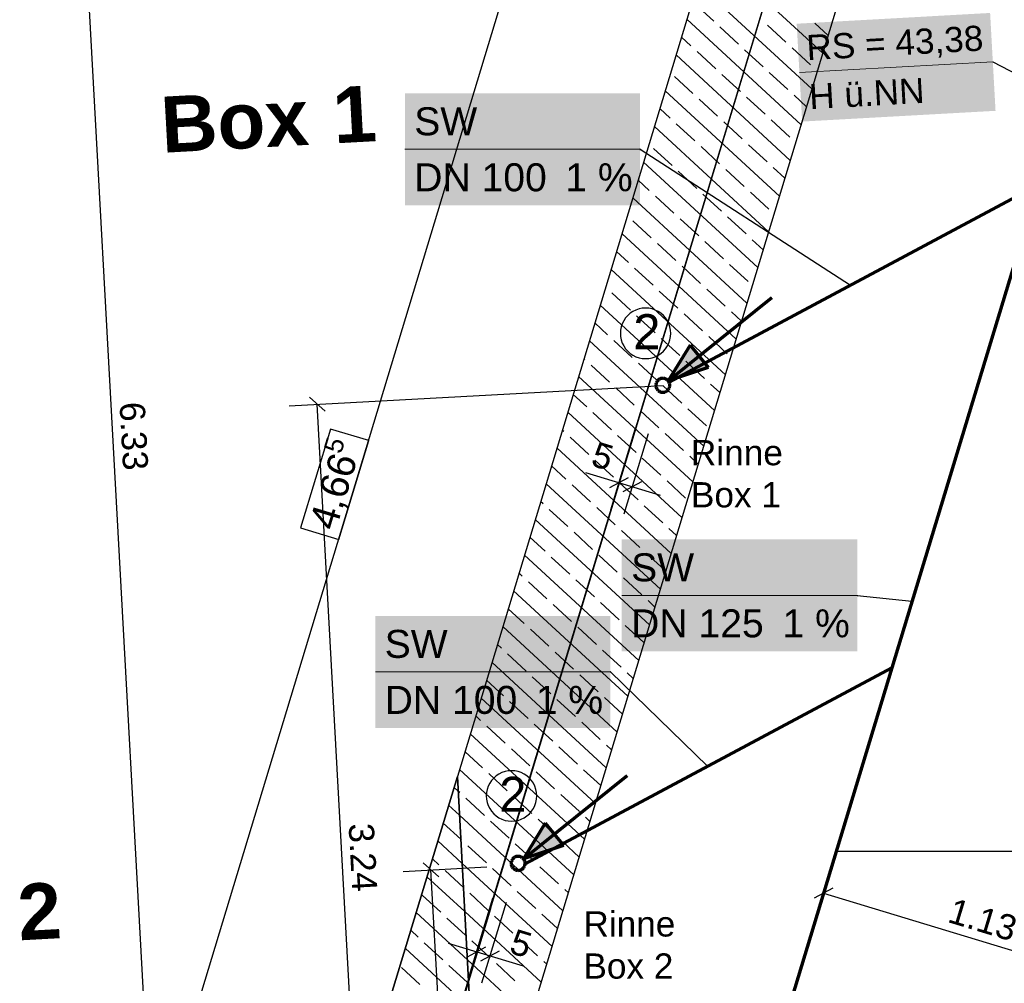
# Model space of a CAD drawing. Extents: x -779 to 790, y -208 to 633.
# Tile 112 of 232: x 5 to 75, y 190 to 259. Entities that reach past the tile are written whole.
import ezdxf
from ezdxf.lldxf.tags import DXFTag

# ---------------------------------------------------------------- set-up
doc = ezdxf.new("R2010")
doc.units = 0
doc.layers.get('0').update_dxf_attribs({"lineweight": 25})
for name, color, linetype, lineweight, true_color in [('01AFU Allgemein Bemaßung-A07F5V4RWF', 7, 'Continuous', 25, 0x848484), ('02 Raster Gebäude-A07F5V4QWF', 7, 'Continuous', 25, 0x848484), ('20 Fundament-A07F5V4OWF', 7, 'Continuous', 25, 0x848484), ('20 Räume Innen', 9, 'Continuous', 25, 0x808080), ('S_Mass', 150, 'Continuous', 25, 0x007fff), ('S_Schmutzwasser_Grundleitung', 7, 'Continuous', 70, 0x7f5f00), ('X_Mass', 150, 'Continuous', 25, 0x007fff)]:
    doc.layers.add(name, color=color, linetype=linetype, lineweight=lineweight, true_color=true_color)
for name, color, linetype, lineweight in [('02 Raster Gebäude-A07F5V53WF', 7, 'Continuous', 13), ('X_Allgemein', 7, 'Continuous', 25), ('X_Text', 7, 'Continuous', 25)]:
    doc.layers.add(name, color=color, linetype=linetype, lineweight=lineweight)
doc.styles.get("Standard").update_dxf_attribs({"font": 'arial.ttf'})
tags = doc.linetypes.add('Raster-A07F5V4TWF', pattern=[0.2, 0.1, -0.05, 0, -0.05]).pattern_tags.tags
tags[10:11] = [DXFTag(74, 4), DXFTag(75, 0), DXFTag(340, '0'), DXFTag(46, 1.0), DXFTag(50, 0.0), DXFTag(44, 0.0), DXFTag(45, 0.0)]
tags[8:9] = [DXFTag(74, 4), DXFTag(75, 0), DXFTag(340, '0'), DXFTag(46, 1.0), DXFTag(50, 0.0), DXFTag(44, 0.0), DXFTag(45, 0.0)]
tags[6:7] = [DXFTag(74, 4), DXFTag(75, 0), DXFTag(340, '0'), DXFTag(46, 1.0), DXFTag(50, 0.0), DXFTag(44, 0.0), DXFTag(45, 0.0)]
tags[4:5] = [DXFTag(74, 4), DXFTag(75, 0), DXFTag(340, '0'), DXFTag(46, 1.0), DXFTag(50, 0.0), DXFTag(44, 0.0), DXFTag(45, 0.0)]
tags = doc.linetypes.add('Raster-A07F5V57WF', pattern=[0.2, 0.1, -0.05, 0, -0.05]).pattern_tags.tags
tags[10:11] = [DXFTag(74, 4), DXFTag(75, 0), DXFTag(340, '0'), DXFTag(46, 1.0), DXFTag(50, 0.0), DXFTag(44, 0.0), DXFTag(45, 0.0)]
tags[8:9] = [DXFTag(74, 4), DXFTag(75, 0), DXFTag(340, '0'), DXFTag(46, 1.0), DXFTag(50, 0.0), DXFTag(44, 0.0), DXFTag(45, 0.0)]
tags[6:7] = [DXFTag(74, 4), DXFTag(75, 0), DXFTag(340, '0'), DXFTag(46, 1.0), DXFTag(50, 0.0), DXFTag(44, 0.0), DXFTag(45, 0.0)]
tags[4:5] = [DXFTag(74, 4), DXFTag(75, 0), DXFTag(340, '0'), DXFTag(46, 1.0), DXFTag(50, 0.0), DXFTag(44, 0.0), DXFTag(45, 0.0)]
tags = doc.linetypes.add('Wipeout_Contour-A07F5V4SWF', pattern=[1, 0, -1]).pattern_tags.tags
tags[6:7] = [DXFTag(74, 4), DXFTag(75, 0), DXFTag(340, '0'), DXFTag(46, 1.0), DXFTag(50, 0.0), DXFTag(44, 0.0), DXFTag(45, 0.0)]
tags[4:5] = [DXFTag(74, 4), DXFTag(75, 0), DXFTag(340, '0'), DXFTag(46, 1.0), DXFTag(50, 0.0), DXFTag(44, 0.0), DXFTag(45, 0.0)]

# ---------------------------------------------------------------- blocks, each defined once
blk = doc.blocks.new('Referenz-A07F5V4VWF', base_point=(-401.415, -176.34))
at = {"color": 0, "linetype": 'ByBlock', "lineweight": -2, "ltscale": 12.5}
for p, q in [((86.887, 372.632), (35.975, 204.73)), ((37.572, 175.533), (96.97, 371.417)), ((35.975, 204.73), (27.49, 176.747)), ((37.572, 175.533), (35.975, 204.73)), ((35.975, 204.73), (37.572, 175.533))]:
    blk.add_line(p, q, dxfattribs=at)
at = {"layer": '01AFU Allgemein Bemaßung-A07F5V4RWF', "color": 0, "lineweight": -2}
blk.add_line((42.086, 269.86), (15, 180.535), dxfattribs=at)
at = {"layer": '01AFU Allgemein Bemaßung-A07F5V4RWF', "color": 0, "linetype": 'Wipeout_Contour-A07F5V4SWF', "lineweight": -2, "ltscale": 1.625}
for p, q in [((26.905, 229.543), (24.767, 222.493)), ((29.639, 228.714), (26.905, 229.543)), ((27.501, 221.664), (29.639, 228.714)), ((24.767, 222.493), (27.501, 221.664))]:
    blk.add_line(p, q, dxfattribs=at)
at = {"layer": '02 Raster Gebäude-A07F5V4QWF', "color": 0, "linetype": 'Raster-A07F5V4TWF', "lineweight": -2, "ltscale": 187.5}
for q in [(101.61, 403.952), (32.531, 176.14)]:
    blk.add_line((38.335, 195.282), q, dxfattribs=at)
at = {"layer": '20 Fundament-A07F5V4OWF', "color": 0, "lineweight": -2}
for p, q in [((37.572, 175.533), (80.425, 316.854)), ((54.576, 266.073), (35.975, 204.73)), ((62.088, 256.382), (53.921, 263.914)), ((61.314, 253.831), (53.147, 261.362)), ((54.298, 258.668), (52.974, 259.889)), ((60.541, 251.279), (52.373, 258.81)), ((56.062, 257.041), (54.739, 258.262)), ((59.454, 257.179), (58.131, 258.399)), ((62.475, 257.658), (61.523, 258.536)), ((52.671, 256.904), (51.987, 257.535)), ((59.767, 248.728), (51.6, 256.259)), ((54.435, 255.277), (53.112, 256.497)), ((57.827, 255.414), (56.504, 256.634)), ((61.219, 255.552), (59.895, 256.772)), ((52.808, 253.512), (51.485, 254.732)), ((56.2, 253.65), (54.876, 254.87)), ((59.592, 253.787), (58.268, 255.007)), ((61.701, 255.107), (61.66, 255.145)), ((58.993, 246.176), (50.826, 253.707)), ((60.928, 252.555), (60.033, 253.38)), ((54.573, 251.885), (53.249, 253.105)), ((57.964, 252.022), (56.641, 253.243)), ((51.181, 251.748), (50.439, 252.431)), ((52.946, 250.12), (51.622, 251.341)), ((56.337, 250.258), (55.014, 251.478)), ((59.729, 250.395), (58.406, 251.616)), ((58.22, 243.624), (50.052, 251.156)), ((58.102, 248.631), (56.778, 249.851)), ((51.318, 248.356), (49.995, 249.576)), ((54.71, 248.493), (53.387, 249.714)), ((57.446, 241.073), (49.279, 248.604)), ((53.083, 246.729), (51.759, 247.949)), ((56.475, 246.866), (55.151, 248.086)), ((59.38, 247.452), (58.543, 248.224)), ((49.691, 246.591), (48.892, 247.328)), ((54.848, 245.101), (53.524, 246.322)), ((58.239, 245.239), (56.916, 246.459)), ((56.672, 238.521), (48.505, 246.052)), ((51.456, 244.964), (50.132, 246.184)), ((49.829, 243.199), (48.505, 244.42)), ((53.22, 243.337), (51.897, 244.557)), ((56.612, 243.474), (55.289, 244.695)), ((55.898, 235.97), (47.731, 243.501)), ((51.593, 241.572), (50.27, 242.793)), ((54.985, 241.71), (53.661, 242.93)), ((57.833, 242.349), (57.053, 243.067)), ((48.201, 241.435), (47.344, 242.225)), ((55.125, 233.418), (46.957, 240.949)), ((49.966, 239.808), (48.643, 241.028)), ((53.358, 239.945), (52.034, 241.165)), ((56.75, 240.082), (55.426, 241.303)), ((46.574, 239.67), (46.571, 239.674)), ((48.339, 238.043), (47.015, 239.263)), ((51.731, 238.18), (50.407, 239.401)), ((55.122, 238.318), (53.799, 239.538)), ((54.351, 230.866), (46.184, 238.398)), ((56.285, 237.245), (55.563, 237.911)), ((46.712, 236.278), (45.797, 237.122)), ((50.103, 236.416), (48.78, 237.636)), ((53.495, 236.553), (52.172, 237.774)), ((53.577, 228.315), (45.41, 235.846)), ((48.476, 234.651), (47.153, 235.872)), ((51.868, 234.789), (50.545, 236.009)), ((55.26, 234.926), (53.936, 236.146)), ((45.084, 234.514), (45.023, 234.57)), ((53.633, 233.161), (52.309, 234.382)), ((46.849, 232.887), (45.526, 234.107)), ((50.241, 233.024), (48.917, 234.244)), ((52.804, 225.763), (44.636, 233.295)), ((48.614, 231.259), (47.29, 232.48)), ((52.005, 231.397), (50.682, 232.617)), ((54.738, 232.142), (54.074, 232.755)), ((45.222, 231.122), (44.249, 232.019)), ((50.378, 229.632), (49.055, 230.853)), ((53.77, 229.77), (52.447, 230.99)), ((52.03, 223.212), (43.863, 230.743)), ((46.986, 229.495), (45.663, 230.715)), ((43.595, 229.357), (43.476, 229.467)), ((45.359, 227.73), (44.036, 228.951)), ((48.751, 227.868), (47.428, 229.088)), ((52.143, 228.005), (50.819, 229.225)), ((51.256, 220.66), (43.089, 228.191)), ((47.124, 226.103), (45.8, 227.323)), ((50.516, 226.241), (49.192, 227.461)), ((53.19, 227.039), (52.584, 227.598)), ((43.732, 225.966), (42.702, 226.916)), ((50.482, 218.108), (42.315, 225.64)), ((45.497, 224.339), (44.173, 225.559)), ((48.888, 224.476), (47.565, 225.696)), ((52.28, 224.613), (50.957, 225.834)), ((42.105, 224.201), (41.928, 224.364)), ((43.87, 222.574), (42.546, 223.794)), ((47.261, 222.711), (45.938, 223.932)), ((50.653, 222.849), (49.33, 224.069)), ((49.709, 215.557), (41.541, 223.088)), ((51.643, 221.936), (51.094, 222.442)), ((42.242, 220.809), (41.155, 221.812)), ((45.634, 220.947), (44.311, 222.167)), ((49.026, 221.084), (47.702, 222.305)), ((48.935, 213.005), (40.768, 220.537)), ((44.007, 219.182), (42.683, 220.403)), ((47.399, 219.32), (46.075, 220.54)), ((50.79, 219.457), (49.467, 220.677)), ((40.615, 219.045), (40.381, 219.261)), ((49.163, 217.692), (47.84, 218.913)), ((42.38, 217.418), (41.056, 218.638)), ((45.772, 217.555), (44.448, 218.775)), ((48.161, 210.454), (39.994, 217.985)), ((40.753, 215.653), (39.607, 216.709)), ((44.144, 215.79), (42.821, 217.011)), ((47.536, 215.928), (46.213, 217.148)), ((50.096, 216.833), (49.604, 217.286)), ((47.388, 207.902), (39.22, 215.433)), ((45.909, 214.163), (44.585, 215.384)), ((49.301, 214.301), (47.977, 215.521)), ((42.517, 214.026), (41.194, 215.246)), ((39.125, 213.888), (38.833, 214.158)), ((40.89, 212.261), (39.567, 213.482)), ((44.282, 212.399), (42.958, 213.619)), ((47.674, 212.536), (46.35, 213.756)), ((46.614, 205.351), (38.447, 212.882)), ((42.655, 210.634), (41.331, 211.854)), ((46.046, 210.771), (44.723, 211.992)), ((48.548, 211.73), (48.115, 212.129)), ((39.263, 210.497), (38.06, 211.606)), ((45.84, 202.799), (37.673, 210.33)), ((41.027, 208.869), (39.704, 210.09)), ((44.419, 209.007), (43.096, 210.227)), ((47.774, 209.178), (46.487, 210.365)), ((37.636, 208.732), (37.286, 209.054)), ((39.4, 207.105), (38.077, 208.325)), ((42.792, 207.242), (41.469, 208.463)), ((46.184, 207.38), (44.86, 208.6)), ((45.066, 200.247), (36.899, 207.779)), ((47.001, 206.626), (46.625, 206.973)), ((37.773, 205.34), (36.512, 206.503)), ((41.165, 205.478), (39.841, 206.698)), ((44.557, 205.615), (43.233, 206.835)), ((44.293, 197.696), (36.125, 205.227)), ((39.538, 203.713), (38.214, 204.933)), ((42.929, 203.85), (41.606, 205.071)), ((46.227, 204.075), (44.998, 205.208)), ((27.49, 176.747), (35.975, 204.73)), ((36.032, 203.681), (35.739, 203.951)), ((36.146, 203.576), (36.032, 203.681)), ((44.694, 202.223), (43.371, 203.444)), ((36.126, 201.961), (35.352, 202.675)), ((37.91, 201.948), (36.587, 203.169)), ((41.302, 202.086), (39.979, 203.306)), ((43.519, 195.144), (36.126, 201.961)), ((36.22, 200.242), (34.965, 201.4)), ((39.675, 200.321), (38.352, 201.542)), ((43.067, 200.459), (41.743, 201.679)), ((45.453, 201.523), (45.135, 201.817)), ((36.314, 198.523), (34.578, 200.124)), ((36.283, 200.184), (36.22, 200.242)), ((41.44, 198.694), (40.116, 199.914)), ((44.68, 198.972), (43.508, 200.052)), ((38.048, 198.557), (36.724, 199.777)), ((34.656, 198.419), (34.191, 198.848)), ((42.745, 192.593), (36.314, 198.523)), ((36.408, 196.803), (35.097, 198.012)), ((39.812, 196.93), (38.489, 198.15)), ((43.204, 197.067), (41.881, 198.287)), ((36.502, 195.084), (33.804, 197.572)), ((36.421, 196.792), (36.408, 196.803)), ((38.185, 195.165), (36.862, 196.385)), ((41.577, 195.302), (40.254, 196.523)), ((43.906, 196.42), (43.645, 196.66)), ((34.793, 195.028), (33.47, 196.248)), ((36.691, 191.646), (33.031, 195.021)), ((41.972, 190.041), (36.502, 195.084)), ((43.132, 193.868), (42.018, 194.896)), ((36.558, 193.4), (35.235, 194.621)), ((39.95, 193.538), (38.626, 194.758)), ((33.166, 193.263), (32.644, 193.745)), ((34.931, 191.636), (33.607, 192.856)), ((38.323, 191.773), (36.999, 192.994)), ((41.714, 191.911), (40.391, 193.131)), ((36.879, 188.207), (32.257, 192.469)), ((41.198, 187.489), (36.691, 191.646)), ((42.358, 191.317), (42.156, 191.504)), ((33.304, 189.871), (31.98, 191.092)), ((36.696, 190.009), (35.372, 191.229)), ((40.087, 190.146), (38.764, 191.366))]:
    blk.add_line(p, q, dxfattribs=at)
at = {"layer": '01AFU Allgemein Bemaßung-A07F5V4RWF', "color": 0, "linetype": 'ByBlock', "lineweight": -2, "ltscale": 1.625, "attachment_point": 1, "rotation": 73.13117}
for s, insert, char_height in [('{\\fArial;5}', (26.401, 228.093), 1.32017), ('{\\fArial;4,66}', (25.359, 222.795), 2.00026)]:
    blk.add_mtext(s, dxfattribs=dict(at, insert=insert, char_height=char_height))
blk = doc.blocks.new('Referenz-A07F5V59WF', base_point=(-759.499, -206.186))
at = {"layer": '02 Raster Gebäude-A07F5V53WF', "color": 0, "linetype": 'Raster-A07F5V57WF', "ltscale": 117.000008}
blk.add_line((38.303, 195.329), (101.563, 403.96), dxfattribs=at)
at = {"layer": '02 Raster Gebäude-A07F5V53WF', "color": 0, "linetype": 'Continuous', "ltscale": 117.000008}
blk.add_line((38.303, 195.329), (32.5, 176.191), dxfattribs=at)
at = {"layer": '20 Räume Innen', "color": 0, "linetype": 'Continuous', "lineweight": -2, "ltscale": 225.000015, "char_height": 3.99976, "attachment_point": 1, "rotation": 3.1327}
for s, insert in [('{\\fArial|b1|i0;1}', (26.966, 253.936)), ('{\\fArial|b1|i0;Box}', (14.68, 253.263)), ('{\\fArial|b1|i0;2}', (4.457, 197.015))]:
    blk.add_mtext(s, dxfattribs=dict(at, insert=insert))
blk = doc.blocks.new('Maß-A07F5V8DWF', base_point=(59.234, 180.296))
at = {"color": 0, "linetype": 'ByBlock', "lineweight": -2, "ltscale": 0.25}
for p, q in [((62.716, 198.308), (59.234, 186.824)), ((62.797, 196.747), (61.474, 196.04)), ((62.136, 196.394), (83.666, 189.866)), ((84.246, 191.78), (80.764, 180.296)), ((84.327, 190.219), (83.004, 189.512))]:
    blk.add_line(p, q, dxfattribs=at)
at = {"color": 0, "linetype": 'ByBlock', "lineweight": -2, "ltscale": 0.25, "insert": (71.442, 196.08), "char_height": 1.8, "attachment_point": 1, "rotation": 343.13189}
blk.add_mtext('{\\fArial;1.13}', dxfattribs=at)
blk = doc.blocks.new('Maß-A07F5VA3WF', base_point=(23.965, 166.158))
at = {"color": 0, "linetype": 'ByBlock', "lineweight": -2, "ltscale": 0.25}
for p, q in [((23.965, 231.199), (50.672, 232.661)), ((25.403, 231.809), (26.52, 230.808)), ((29.5, 166.659), (25.962, 231.309)), ((27.503, 166.55), (54.21, 168.011)), ((28.941, 167.16), (30.058, 166.158))]:
    blk.add_line(p, q, dxfattribs=at)
at = {"color": 0, "linetype": 'ByBlock', "lineweight": -2, "ltscale": 0.25, "insert": (30, 201.445), "char_height": 1.8, "attachment_point": 1, "rotation": 273.1327}
blk.add_mtext('{\\fArial;3.24}', dxfattribs=at)
blk = doc.blocks.new('Maß-A07F5VA5WF', base_point=(32.094, 166.503))
at = {"color": 0, "linetype": 'ByBlock', "lineweight": -2, "ltscale": 0.25}
for p, q in [((33.532, 198.554), (34.65, 197.553)), ((32.094, 197.945), (38.085, 198.273)), ((35.79, 167.003), (34.091, 198.054)), ((35.232, 167.504), (36.349, 166.503)), ((33.793, 166.894), (39.784, 167.222))]:
    blk.add_line(p, q, dxfattribs=at)
at = {"color": 0, "linetype": 'ByBlock', "lineweight": -2, "ltscale": 0.25, "insert": (37.214, 184.909), "char_height": 1.8, "attachment_point": 1, "rotation": 273.1327}
blk.add_mtext('{\\fArial;1.56}', dxfattribs=at)
blk = doc.blocks.new('Maß-A07F5VA7WF', base_point=(45.158, 223.493))
at = {"color": 0, "linetype": 'ByBlock', "lineweight": -2, "ltscale": 0.25}
for p, q in [((46.931, 223.784), (48.672, 229.526)), ((47.892, 223.493), (49.633, 229.235)), ((50.502, 224.791), (45.158, 226.412)), ((48.173, 226.052), (46.85, 225.345)), ((49.133, 225.761), (47.811, 225.053))]:
    blk.add_line(p, q, dxfattribs=at)
at = {"color": 0, "linetype": 'ByBlock', "lineweight": -2, "ltscale": 0.25, "insert": (45.953, 228.679), "char_height": 1.8, "attachment_point": 1, "rotation": 343.13189}
blk.add_mtext('{\\fArial;5}', dxfattribs=at)
blk = doc.blocks.new('Maß-A07F5VA9WF', base_point=(35.325, 189.999))
at = {"color": 0, "linetype": 'ByBlock', "lineweight": -2, "ltscale": 0.25}
for p, q in [((36.775, 190.29), (38.516, 196.032)), ((37.735, 189.999), (39.476, 195.741)), ((35.325, 192.82), (40.668, 191.2)), ((36.694, 191.85), (38.017, 192.558)), ((37.653, 191.559), (38.976, 192.267))]:
    blk.add_line(p, q, dxfattribs=at)
at = {"color": 0, "linetype": 'ByBlock', "lineweight": -2, "ltscale": 0.25, "insert": (40.124, 193.872), "char_height": 1.8, "attachment_point": 1, "rotation": 343.13189}
blk.add_mtext('{\\fArial;5}', dxfattribs=at)
blk = doc.blocks.new('Maß-A07F5VB1WF', base_point=(5.906, 165.355))
at = {"color": 0, "linetype": 'ByBlock', "lineweight": -2, "ltscale": 0.25}
blk.add_line((14.822, 165.856), (7.903, 292.265), dxfattribs=at)
at = {"color": 0, "linetype": 'ByBlock', "lineweight": -2, "ltscale": 0.25, "insert": (13.631, 231.53), "char_height": 1.8, "attachment_point": 1, "rotation": 273.1327}
blk.add_mtext('{\\fArial;6.33}', dxfattribs=at)
blk = doc.blocks.new('Einzeiliger Text-A07F5VD5WF', base_point=(38.971, 202.208))
at = {"color": 0, "lineweight": -2, "insert": (38.971, 204.708), "char_height": 2.5, "attachment_point": 1}
blk.add_mtext('{\\fArial;2}', dxfattribs=at)
blk = doc.blocks.new('Kreis-A07F5VD7WF', base_point=(38.046, 201.535))
at = {"color": 0, "linetype": 'ByBlock', "lineweight": -2, "ltscale": 0.25}
for p, q in [((38.752, 204.769), (38.574, 204.614)), ((38.948, 204.9), (38.752, 204.769)), ((39.159, 205.004), (38.948, 204.9)), ((39.383, 205.08), (39.159, 205.004)), ((39.614, 205.126), (39.383, 205.08)), ((39.849, 205.142), (39.614, 205.126)), ((40.085, 205.126), (39.849, 205.142)), ((40.316, 205.08), (40.085, 205.126)), ((40.54, 205.004), (40.316, 205.08)), ((40.751, 204.9), (40.54, 205.004)), ((40.947, 204.769), (40.751, 204.9)), ((41.125, 204.614), (40.947, 204.769)), ((38.288, 204.24), (38.183, 204.028)), ((38.419, 204.436), (38.288, 204.24)), ((38.574, 204.614), (38.419, 204.436)), ((41.28, 204.436), (41.125, 204.614)), ((41.411, 204.24), (41.28, 204.436)), ((41.516, 204.028), (41.411, 204.24)), ((38.061, 203.574), (38.046, 203.338)), ((38.046, 203.338), (38.061, 203.103)), ((38.107, 203.805), (38.061, 203.574)), ((38.183, 204.028), (38.107, 203.805)), ((41.591, 203.805), (41.516, 204.028)), ((41.637, 203.574), (41.591, 203.805)), ((41.653, 203.338), (41.637, 203.574)), ((41.637, 203.103), (41.653, 203.338)), ((38.061, 203.103), (38.107, 202.872)), ((38.107, 202.872), (38.183, 202.648)), ((38.183, 202.648), (38.288, 202.437)), ((41.411, 202.437), (41.516, 202.648)), ((41.516, 202.648), (41.591, 202.872)), ((41.591, 202.872), (41.637, 203.103)), ((38.288, 202.437), (38.419, 202.24)), ((38.419, 202.24), (38.574, 202.063)), ((38.574, 202.063), (38.752, 201.908)), ((40.947, 201.908), (41.125, 202.063)), ((41.125, 202.063), (41.28, 202.24)), ((41.28, 202.24), (41.411, 202.437)), ((38.752, 201.908), (38.948, 201.777)), ((38.948, 201.777), (39.159, 201.672)), ((39.159, 201.672), (39.383, 201.596)), ((39.383, 201.596), (39.614, 201.55)), ((39.614, 201.55), (39.849, 201.535)), ((39.849, 201.535), (40.085, 201.55)), ((40.085, 201.55), (40.316, 201.596)), ((40.316, 201.596), (40.54, 201.672)), ((40.54, 201.672), (40.751, 201.777)), ((40.751, 201.777), (40.947, 201.908))]:
    blk.add_line(p, q, dxfattribs=at)
blk = doc.blocks.new('Einzeiliger Text-A07F5VD9WF', base_point=(48.547, 235.246))
at = {"color": 0, "lineweight": -2, "insert": (48.547, 237.746), "char_height": 2.5, "attachment_point": 1}
blk.add_mtext('{\\fArial;2}', dxfattribs=at)
blk = doc.blocks.new('Kreis-A07F5VDBWF', base_point=(47.622, 234.573))
at = {"color": 0, "linetype": 'ByBlock', "lineweight": -2, "ltscale": 0.25}
for p, q in [((48.328, 237.807), (48.15, 237.652)), ((48.524, 237.938), (48.328, 237.807)), ((48.735, 238.043), (48.524, 237.938)), ((48.959, 238.118), (48.735, 238.043)), ((49.19, 238.164), (48.959, 238.118)), ((49.426, 238.18), (49.19, 238.164)), ((49.661, 238.164), (49.426, 238.18)), ((49.892, 238.118), (49.661, 238.164)), ((50.116, 238.043), (49.892, 238.118)), ((50.327, 237.938), (50.116, 238.043)), ((50.523, 237.807), (50.327, 237.938)), ((50.701, 237.652), (50.523, 237.807)), ((47.864, 237.278), (47.759, 237.067)), ((47.995, 237.474), (47.864, 237.278)), ((48.15, 237.652), (47.995, 237.474)), ((50.856, 237.474), (50.701, 237.652)), ((50.987, 237.278), (50.856, 237.474)), ((51.092, 237.067), (50.987, 237.278)), ((47.638, 236.612), (47.622, 236.376)), ((47.684, 236.843), (47.638, 236.612)), ((47.759, 237.067), (47.684, 236.843)), ((51.168, 236.843), (51.092, 237.067)), ((51.214, 236.612), (51.168, 236.843)), ((51.229, 236.376), (51.214, 236.612)), ((47.622, 236.376), (47.638, 236.141)), ((47.638, 236.141), (47.684, 235.91)), ((47.684, 235.91), (47.759, 235.686)), ((51.092, 235.686), (51.168, 235.91)), ((51.168, 235.91), (51.214, 236.141)), ((51.214, 236.141), (51.229, 236.376)), ((47.759, 235.686), (47.864, 235.475)), ((47.864, 235.475), (47.995, 235.279)), ((47.995, 235.279), (48.15, 235.101)), ((48.15, 235.101), (48.328, 234.946)), ((50.523, 234.946), (50.701, 235.101)), ((50.701, 235.101), (50.856, 235.279)), ((50.856, 235.279), (50.987, 235.475)), ((50.987, 235.475), (51.092, 235.686)), ((48.328, 234.946), (48.524, 234.815)), ((48.524, 234.815), (48.735, 234.71)), ((48.735, 234.71), (48.959, 234.634)), ((48.959, 234.634), (49.19, 234.588)), ((49.19, 234.588), (49.426, 234.573)), ((49.426, 234.573), (49.661, 234.588)), ((49.661, 234.588), (49.892, 234.634)), ((49.892, 234.634), (50.116, 234.71)), ((50.116, 234.71), (50.327, 234.815)), ((50.327, 234.815), (50.523, 234.946))]:
    blk.add_line(p, q, dxfattribs=at)

msp = doc.modelspace()

# ---------------------------------------------------------------- linework, layer by layer
at = {"layer": 'S_Mass', "lineweight": 18}
msp.add_line((60.419, 254.997), (74.238, 255.765), dxfattribs=at)
at = {"layer": 'S_Mass'}
for p, q in [((74.229, 255.767), (74.228, 255.765)), ((74.228, 255.765), (74.228, 255.764)), ((74.228, 255.764), (74.229, 255.763)), ((74.23, 255.77), (74.229, 255.769)), ((74.229, 255.769), (74.229, 255.768)), ((74.229, 255.768), (74.229, 255.767)), ((74.229, 255.763), (74.229, 255.761)), ((74.229, 255.761), (74.229, 255.76)), ((74.229, 255.76), (74.23, 255.759)), ((74.231, 255.771), (74.23, 255.77)), ((74.23, 255.759), (74.231, 255.758)), ((74.232, 255.772), (74.231, 255.771)), ((74.231, 255.758), (74.232, 255.757)), ((74.233, 255.773), (74.232, 255.772)), ((74.232, 255.757), (74.233, 255.756)), ((74.234, 255.774), (74.233, 255.773)), ((74.233, 255.756), (74.234, 255.756)), ((74.235, 255.774), (74.234, 255.774)), ((74.234, 255.756), (74.235, 255.755)), ((74.237, 255.774), (74.235, 255.774)), ((74.235, 255.755), (74.236, 255.755)), ((74.236, 255.755), (74.238, 255.755)), ((74.238, 255.774), (74.237, 255.774)), ((74.239, 255.774), (74.238, 255.774)), ((74.238, 255.765), (79.34, 253.134)), ((74.238, 255.755), (74.239, 255.755)), ((74.24, 255.774), (74.239, 255.774)), ((74.239, 255.755), (74.24, 255.755)), ((74.242, 255.774), (74.24, 255.774)), ((74.24, 255.755), (74.241, 255.755)), ((74.241, 255.755), (74.243, 255.755)), ((74.243, 255.773), (74.242, 255.774)), ((74.244, 255.773), (74.243, 255.773)), ((74.243, 255.755), (74.244, 255.756)), ((74.245, 255.772), (74.244, 255.773)), ((74.244, 255.756), (74.245, 255.757)), ((74.246, 255.771), (74.245, 255.772)), ((74.245, 255.757), (74.246, 255.758)), ((74.247, 255.77), (74.246, 255.771)), ((74.246, 255.758), (74.247, 255.759)), ((74.247, 255.769), (74.247, 255.77)), ((74.248, 255.768), (74.247, 255.769)), ((74.247, 255.76), (74.248, 255.761)), ((74.247, 255.759), (74.247, 255.76)), ((74.248, 255.766), (74.248, 255.768)), ((74.248, 255.765), (74.248, 255.766)), ((74.248, 255.764), (74.248, 255.765)), ((74.248, 255.762), (74.248, 255.764)), ((74.248, 255.761), (74.248, 255.762))]:
    msp.add_line(p, q, dxfattribs=at)
at = {"layer": 'S_Mass', "color": 7, "true_color": 0xffffff}
for points in [[(74.087, 258.491), (60.225, 258.491), (74.044, 259.259)], [(60.57, 252.27), (74.087, 258.491), (60.225, 258.491)], [(74.433, 252.27), (60.57, 252.27), (74.087, 258.491)], [(60.613, 251.502), (74.433, 252.27), (60.57, 252.27)]]:
    msp.add_solid(points, dxfattribs=at)
at = {"layer": 'S_Schmutzwasser_Grundleitung'}
for p, q in [((51.104, 232.892), (77.478, 246.994)), ((77.478, 246.994), (67.018, 212.497)), ((51.048, 232.979), (58.449, 238.932)), ((52.601, 235.545), (51.048, 232.979)), ((52.601, 235.545), (53.887, 233.946)), ((53.887, 233.946), (51.048, 232.979)), ((50.22, 232.905), (50.192, 232.846)), ((50.255, 232.96), (50.22, 232.905)), ((50.297, 233.011), (50.255, 232.96)), ((50.345, 233.055), (50.297, 233.011)), ((50.398, 233.092), (50.345, 233.055)), ((50.456, 233.123), (50.398, 233.092)), ((50.518, 233.145), (50.456, 233.123)), ((50.582, 233.159), (50.518, 233.145)), ((50.647, 233.165), (50.582, 233.159)), ((50.712, 233.162), (50.647, 233.165)), ((50.777, 233.151), (50.712, 233.162)), ((50.839, 233.131), (50.777, 233.151)), ((50.898, 233.104), (50.839, 233.131)), ((50.953, 233.069), (50.898, 233.104)), ((51.004, 233.027), (50.953, 233.069)), ((51.048, 232.979), (51.004, 233.027)), ((51.085, 232.925), (51.048, 232.979)), ((51.116, 232.867), (51.085, 232.925)), ((50.161, 232.719), (50.158, 232.654)), ((50.158, 232.654), (50.164, 232.589)), ((50.172, 232.784), (50.161, 232.719)), ((50.164, 232.589), (50.178, 232.525)), ((50.192, 232.846), (50.172, 232.784)), ((50.178, 232.525), (50.201, 232.463)), ((50.201, 232.463), (50.231, 232.405)), ((50.231, 232.405), (50.269, 232.352)), ((50.269, 232.352), (50.313, 232.304)), ((50.313, 232.304), (50.363, 232.262)), ((50.363, 232.262), (50.418, 232.227)), ((50.418, 232.227), (50.477, 232.199)), ((50.477, 232.199), (50.54, 232.179)), ((50.54, 232.179), (50.604, 232.168)), ((50.735, 232.171), (50.799, 232.185)), ((50.799, 232.185), (50.86, 232.208)), ((50.86, 232.208), (50.918, 232.238)), ((50.918, 232.238), (50.972, 232.276)), ((50.972, 232.276), (51.02, 232.32)), ((51.02, 232.32), (51.062, 232.37)), ((51.062, 232.37), (51.097, 232.425)), ((51.097, 232.425), (51.124, 232.484)), ((51.138, 232.806), (51.116, 232.867)), ((51.124, 232.484), (51.144, 232.547)), ((51.152, 232.742), (51.138, 232.806)), ((51.144, 232.547), (51.155, 232.611)), ((51.158, 232.677), (51.152, 232.742)), ((51.155, 232.611), (51.158, 232.677)), ((50.604, 232.168), (50.67, 232.165)), ((50.67, 232.165), (50.735, 232.171)), ((40.818, 198.488), (67.018, 212.497)), ((67.018, 212.497), (59.06, 186.252)), ((40.709, 198.837), (48.11, 204.791)), ((42.262, 201.404), (40.709, 198.837)), ((42.262, 201.404), (43.549, 199.805)), ((43.549, 199.805), (40.709, 198.837)), ((39.822, 198.578), (39.819, 198.512)), ((39.819, 198.512), (39.825, 198.447)), ((39.834, 198.642), (39.822, 198.578)), ((39.825, 198.447), (39.839, 198.383)), ((39.853, 198.705), (39.834, 198.642)), ((39.881, 198.764), (39.853, 198.705)), ((39.916, 198.819), (39.881, 198.764)), ((39.958, 198.869), (39.916, 198.819)), ((40.006, 198.914), (39.958, 198.869)), ((40.059, 198.951), (40.006, 198.914)), ((40.117, 198.981), (40.059, 198.951)), ((40.179, 199.004), (40.117, 198.981)), ((40.243, 199.018), (40.179, 199.004)), ((40.308, 199.024), (40.243, 199.018)), ((40.373, 199.021), (40.308, 199.024)), ((40.438, 199.01), (40.373, 199.021)), ((40.5, 198.99), (40.438, 199.01)), ((40.559, 198.963), (40.5, 198.99)), ((40.615, 198.927), (40.559, 198.963)), ((40.665, 198.886), (40.615, 198.927)), ((40.709, 198.837), (40.665, 198.886)), ((40.747, 198.784), (40.709, 198.837)), ((40.777, 198.726), (40.747, 198.784)), ((40.799, 198.664), (40.777, 198.726)), ((40.786, 198.343), (40.805, 198.406)), ((40.813, 198.601), (40.799, 198.664)), ((40.805, 198.406), (40.816, 198.47)), ((40.819, 198.535), (40.813, 198.601)), ((40.816, 198.47), (40.819, 198.535)), ((39.839, 198.383), (39.862, 198.322)), ((39.862, 198.322), (39.892, 198.264)), ((39.892, 198.264), (39.93, 198.211)), ((39.93, 198.211), (39.974, 198.162)), ((39.974, 198.162), (40.024, 198.12)), ((40.024, 198.12), (40.079, 198.085)), ((40.079, 198.085), (40.139, 198.058)), ((40.139, 198.058), (40.201, 198.038)), ((40.201, 198.038), (40.265, 198.027)), ((40.265, 198.027), (40.331, 198.024)), ((40.331, 198.024), (40.396, 198.03)), ((40.396, 198.03), (40.46, 198.044)), ((40.46, 198.044), (40.521, 198.067)), ((40.521, 198.067), (40.579, 198.097)), ((40.579, 198.097), (40.633, 198.134)), ((40.633, 198.134), (40.681, 198.179)), ((40.681, 198.179), (40.723, 198.229)), ((40.723, 198.229), (40.758, 198.284)), ((40.758, 198.284), (40.786, 198.343))]:
    msp.add_line(p, q, dxfattribs=at)
at = {"layer": 'S_Schmutzwasser_Grundleitung', "lineweight": 13}
msp.add_line((67.018, 212.497), (67.018, 212.497), dxfattribs=at)
at = {"layer": 'S_Schmutzwasser_Grundleitung'}
for points in [[(53.887, 233.946), (51.633, 233.946), (52.601, 235.545)], [(51.048, 232.979), (53.887, 233.946), (51.633, 233.946)], [(43.549, 199.805), (41.294, 199.805), (42.262, 201.404)], [(40.709, 198.837), (43.549, 199.805), (41.294, 199.805)]]:
    msp.add_solid(points, dxfattribs=at)
at = {"layer": 'X_Mass', "lineweight": 18}
for p, q in [((32.229, 249.523), (49.028, 249.523)), ((47.727, 217.666), (64.546, 217.666)), ((30.117, 212.199), (46.917, 212.199))]:
    msp.add_line(p, q, dxfattribs=at)
at = {"layer": 'X_Mass'}
for p, q in [((49.019, 249.527), (49.018, 249.526)), ((49.018, 249.526), (49.018, 249.524)), ((49.018, 249.524), (49.018, 249.523)), ((49.018, 249.523), (49.018, 249.522)), ((49.018, 249.522), (49.018, 249.521)), ((49.018, 249.521), (49.019, 249.519)), ((49.02, 249.529), (49.019, 249.528)), ((49.019, 249.528), (49.019, 249.527)), ((49.019, 249.519), (49.019, 249.518)), ((49.019, 249.518), (49.02, 249.517)), ((49.021, 249.53), (49.02, 249.529)), ((49.02, 249.517), (49.021, 249.516)), ((49.022, 249.531), (49.021, 249.53)), ((49.021, 249.516), (49.022, 249.515)), ((49.023, 249.532), (49.022, 249.531)), ((49.022, 249.515), (49.023, 249.515)), ((49.024, 249.532), (49.023, 249.532)), ((49.023, 249.515), (49.024, 249.514)), ((49.025, 249.533), (49.024, 249.532)), ((49.024, 249.514), (49.025, 249.514)), ((49.027, 249.533), (49.025, 249.533)), ((49.025, 249.514), (49.027, 249.513)), ((49.028, 249.533), (49.027, 249.533)), ((49.027, 249.513), (49.028, 249.513)), ((49.029, 249.533), (49.028, 249.533)), ((49.028, 249.523), (64.075, 239.827)), ((49.028, 249.513), (49.029, 249.513)), ((49.031, 249.533), (49.029, 249.533)), ((49.029, 249.513), (49.031, 249.514)), ((49.032, 249.532), (49.031, 249.533)), ((49.031, 249.514), (49.032, 249.514)), ((49.033, 249.532), (49.032, 249.532)), ((49.032, 249.514), (49.033, 249.515)), ((49.034, 249.531), (49.033, 249.532)), ((49.033, 249.515), (49.034, 249.515)), ((49.035, 249.53), (49.034, 249.531)), ((49.034, 249.515), (49.035, 249.516)), ((49.036, 249.529), (49.035, 249.53)), ((49.035, 249.516), (49.036, 249.517)), ((49.037, 249.528), (49.036, 249.529)), ((49.036, 249.517), (49.037, 249.518)), ((49.037, 249.527), (49.037, 249.528)), ((49.038, 249.526), (49.037, 249.527)), ((49.037, 249.519), (49.038, 249.521)), ((49.037, 249.518), (49.037, 249.519)), ((49.038, 249.524), (49.038, 249.526)), ((49.038, 249.523), (49.038, 249.524)), ((49.038, 249.522), (49.038, 249.523)), ((49.038, 249.521), (49.038, 249.522)), ((64.537, 217.669), (64.536, 217.667)), ((64.536, 217.667), (64.536, 217.666)), ((64.536, 217.666), (64.536, 217.665)), ((64.536, 217.665), (64.537, 217.664)), ((64.538, 217.671), (64.537, 217.67)), ((64.537, 217.67), (64.537, 217.669)), ((64.537, 217.664), (64.537, 217.662)), ((64.537, 217.662), (64.538, 217.661)), ((64.539, 217.673), (64.538, 217.672)), ((64.538, 217.672), (64.538, 217.671)), ((64.538, 217.661), (64.538, 217.66)), ((64.538, 217.66), (64.539, 217.659)), ((64.54, 217.674), (64.539, 217.673)), ((64.539, 217.659), (64.54, 217.658)), ((64.541, 217.675), (64.54, 217.674)), ((64.54, 217.658), (64.541, 217.657)), ((64.542, 217.675), (64.541, 217.675)), ((64.541, 217.657), (64.542, 217.657)), ((64.544, 217.676), (64.542, 217.675)), ((64.542, 217.657), (64.544, 217.656)), ((64.545, 217.676), (64.544, 217.676)), ((64.544, 217.656), (64.545, 217.656)), ((64.546, 217.676), (64.545, 217.676)), ((64.545, 217.656), (64.546, 217.656)), ((64.548, 217.676), (64.546, 217.676)), ((64.546, 217.666), (68.46, 217.25)), ((64.546, 217.656), (64.548, 217.656)), ((64.549, 217.676), (64.548, 217.676)), ((64.548, 217.656), (64.549, 217.656)), ((64.55, 217.675), (64.549, 217.676)), ((64.549, 217.656), (64.55, 217.657)), ((64.551, 217.675), (64.55, 217.675)), ((64.55, 217.657), (64.551, 217.657)), ((64.552, 217.674), (64.551, 217.675)), ((64.551, 217.657), (64.552, 217.658)), ((64.553, 217.673), (64.552, 217.674)), ((64.552, 217.658), (64.553, 217.659)), ((64.554, 217.672), (64.553, 217.673)), ((64.553, 217.659), (64.554, 217.66)), ((64.555, 217.671), (64.554, 217.672)), ((64.554, 217.66), (64.555, 217.661)), ((64.556, 217.67), (64.555, 217.671)), ((64.555, 217.661), (64.556, 217.662)), ((64.556, 217.669), (64.556, 217.67)), ((64.556, 217.667), (64.556, 217.669)), ((64.556, 217.666), (64.556, 217.667)), ((64.556, 217.665), (64.556, 217.666)), ((64.556, 217.664), (64.556, 217.665)), ((64.556, 217.662), (64.556, 217.664)), ((46.908, 212.204), (46.907, 212.202)), ((46.907, 212.202), (46.907, 212.201)), ((46.907, 212.201), (46.907, 212.2)), ((46.907, 212.2), (46.907, 212.199)), ((46.907, 212.199), (46.907, 212.197)), ((46.907, 212.197), (46.907, 212.196)), ((46.907, 212.196), (46.907, 212.195)), ((46.907, 212.195), (46.908, 212.194)), ((46.909, 212.205), (46.908, 212.204)), ((46.908, 212.194), (46.909, 212.192)), ((46.91, 212.206), (46.909, 212.206)), ((46.909, 212.206), (46.909, 212.205)), ((46.909, 212.192), (46.909, 212.191)), ((46.909, 212.191), (46.91, 212.191)), ((46.912, 212.207), (46.91, 212.206)), ((46.91, 212.191), (46.912, 212.19)), ((46.913, 212.208), (46.912, 212.207)), ((46.912, 212.19), (46.913, 212.189)), ((46.914, 212.208), (46.913, 212.208)), ((46.913, 212.189), (46.914, 212.189)), ((46.915, 212.208), (46.914, 212.208)), ((46.914, 212.189), (46.915, 212.189)), ((46.917, 212.209), (46.915, 212.208)), ((46.915, 212.189), (46.917, 212.189)), ((46.918, 212.208), (46.917, 212.209)), ((46.917, 212.199), (53.849, 205.456)), ((46.917, 212.189), (46.918, 212.189)), ((46.919, 212.208), (46.918, 212.208)), ((46.918, 212.189), (46.919, 212.189)), ((46.92, 212.208), (46.919, 212.208)), ((46.919, 212.189), (46.92, 212.189)), ((46.922, 212.207), (46.92, 212.208)), ((46.92, 212.189), (46.922, 212.19)), ((46.923, 212.206), (46.922, 212.207)), ((46.922, 212.19), (46.923, 212.191)), ((46.924, 212.206), (46.923, 212.206)), ((46.923, 212.191), (46.924, 212.191)), ((46.924, 212.205), (46.924, 212.206)), ((46.925, 212.204), (46.924, 212.205)), ((46.924, 212.192), (46.925, 212.194)), ((46.924, 212.191), (46.924, 212.192)), ((46.926, 212.202), (46.925, 212.204)), ((46.925, 212.194), (46.926, 212.195)), ((46.926, 212.201), (46.926, 212.202)), ((46.926, 212.2), (46.926, 212.201)), ((46.927, 212.199), (46.926, 212.2)), ((46.926, 212.197), (46.927, 212.199)), ((46.926, 212.196), (46.926, 212.197)), ((46.926, 212.195), (46.926, 212.196)), ((93.493, 199.374), (63.039, 199.374))]:
    msp.add_line(p, q, dxfattribs=at)
at = {"layer": 'X_Mass', "color": 7, "true_color": 0xffffff}
for points in [[(32.229, 245.523), (49.028, 245.523), (32.229, 253.523)], [(49.028, 245.523), (32.229, 253.523), (49.028, 253.523)], [(47.727, 213.666), (64.546, 213.666), (47.727, 221.666)], [(64.546, 213.666), (47.727, 221.666), (64.546, 221.666)], [(30.117, 208.199), (46.917, 208.199), (30.117, 216.199)], [(46.917, 208.199), (30.117, 216.199), (46.917, 216.199)]]:
    msp.add_solid(points, dxfattribs=at)

# ---------------------------------------------------------------- block references
at = {"color": 8, "lineweight": 25, "ltscale": 1250, "true_color": 0x808080}
msp.add_blockref('Referenz-A07F5V59WF', (-759.499, -206.186), dxfattribs=at)
at = {"color": 8, "lineweight": 25, "ltscale": 12.5, "true_color": 0x808080}
msp.add_blockref('Referenz-A07F5V4VWF', (-401.415, -176.34), dxfattribs=at)
at = {"layer": 'S_Mass', "ltscale": 0.25}
for name, p in [('Maß-A07F5VB1WF', (5.906, 165.355)), ('Maß-A07F5VA3WF', (23.965, 166.158)), ('Maß-A07F5VA7WF', (45.158, 223.493)), ('Maß-A07F5VA5WF', (32.094, 166.503)), ('Maß-A07F5V8DWF', (59.234, 180.296)), ('Maß-A07F5VA9WF', (35.325, 189.999))]:
    msp.add_blockref(name, p, dxfattribs=at)
at = {"layer": 'X_Allgemein', "ltscale": 0.25}
for name, p in [('Kreis-A07F5VDBWF', (47.622, 234.573)), ('Kreis-A07F5VD7WF', (38.046, 201.535))]:
    msp.add_blockref(name, p, dxfattribs=at)
at = {"layer": 'X_Text', "ltscale": 0.25}
for name, p in [('Einzeiliger Text-A07F5VD9WF', (48.547, 235.246)), ('Einzeiliger Text-A07F5VD5WF', (38.971, 202.208))]:
    msp.add_blockref(name, p, dxfattribs=at)

# ---------------------------------------------------------------- texts
at = {"layer": 'S_Mass', "char_height": 1.8, "attachment_point": 1, "rotation": 3.18}
for s, insert in [('{\\fArial;RS = 43,38}', (60.871, 257.676)), ('{\\fArial;H ü.NN}', (61.065, 254.181))]:
    msp.add_mtext(s, dxfattribs=dict(at, insert=insert))
at = {"layer": 'X_Mass', "char_height": 2, "attachment_point": 1}
for s, insert in [('{\\fArial;SW}', (32.895, 252.523)), ('{\\fArial;DN 100}', (32.895, 248.523)), ('{\\fArial;1 %}', (43.688, 248.523)), ('{\\fArial;SW}', (48.394, 220.666)), ('{\\fArial;DN 125}', (48.394, 216.666)), ('{\\fArial;1 %}', (59.207, 216.666)), ('{\\fArial;SW}', (30.784, 215.199)), ('{\\fArial;DN 100}', (30.784, 211.199)), ('{\\fArial;1 %}', (41.577, 211.199))]:
    msp.add_mtext(s, dxfattribs=dict(at, insert=insert))
at = {"layer": 'X_Text', "ltscale": 0.25, "char_height": 1.8, "attachment_point": 1}
for s, insert in [('{\\fArial;Rinne }', (52.667, 228.755)), ('{\\fArial;Box 1}', (52.667, 225.749)), ('{\\fArial;Rinne }', (44.983, 195.098)), ('{\\fArial;Box 2}', (44.983, 192.092))]:
    msp.add_mtext(s, dxfattribs=dict(at, insert=insert))

doc.saveas('drawing.dxf')
